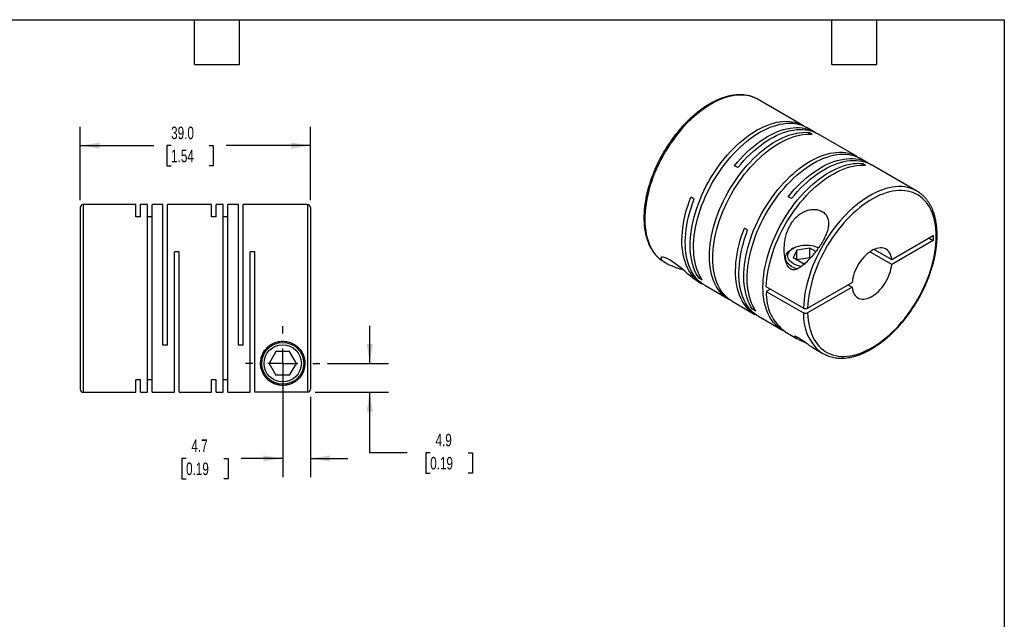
# Model space of a CAD drawing. Header units: millimetres. Extents: x 6 to 273, y 6 to 210.
# Tile 3 of 3: x 106 to 273, y 108 to 210. Entities that reach past the tile are written whole.
import ezdxf

# ---------------------------------------------------------------- set-up
doc = ezdxf.new("R2010")
doc.units = ezdxf.units.MM
doc.linetypes.add('SLD-Center', pattern=[19.05, 15.24, -1.27, 1.27, -1.27])
doc.linetypes.add('SLD-Solid', pattern=[0])
doc.layers.add('CENTER', color=40, linetype='SLD-Center')
doc.layers.add('DIMENSIONS', color=140, linetype='SLD-Solid', lineweight=25)
doc.layers.add('TEXT', color=140, linetype='SLD-Solid', lineweight=25)
doc.styles.add('SLDTEXTSTYLE0', font='TXT', dxfattribs={"width": 0.7})
doc.dimstyles.new('SLDDIMSTYLE0', dxfattribs={"dimtxt": 2.158008, "dimasz": 3.302, "dimexe": 0, "dimexo": 0.0625, "dimgap": 0.539502, "dimtad": 0, "dimtih": 1, "dimtoh": 1, "dimdec": 1, "dimrnd": 1e-09, "dimzin": 12, "dimdsep": 46, "dimtxsty": 'SLDTEXTSTYLE0', "dimsah": 1, "dimcen": 0.09, "dimadec": 0, "dimazin": 3, "dimtfac": 1, "dimtdec": 1, "dimtmove": 0, "dimatfit": 0, "dimfxl": 0, "dimfrac": 2, "dimtolj": 1, "dimtzin": 12, "dimarcsym": 0})
doc.dimstyles.new('SLDDIMSTYLE4', dxfattribs={"dimtxt": 2.158008, "dimasz": 3.302, "dimexe": 0, "dimexo": 0.0625, "dimgap": 0.539502, "dimtad": 0, "dimtih": 1, "dimtoh": 1, "dimdec": 1, "dimrnd": 1e-09, "dimzin": 4, "dimdsep": 46, "dimtxsty": 'SLDTEXTSTYLE0', "dimsah": 1, "dimcen": 0.09, "dimadec": 0, "dimazin": 1, "dimtfac": 1, "dimtdec": 1, "dimtofl": 0, "dimtmove": 0, "dimatfit": 3, "dimfxl": 0, "dimfrac": 2, "dimtolj": 1, "dimtzin": 12, "dimarcsym": 0})

# ---------------------------------------------------------------- blocks, each defined once
blk = doc.blocks.new('_D_5')
at = {"layer": 'DIMENSIONS'}
for p, q in [((150.86, 150.05), (150.86, 132.04)), ((155.56, 145.66), (155.56, 132.04)), ((134.49, 135.21), (133.77, 135.21)), ((133.77, 135.21), (133.77, 131.78)), ((140.91, 135.21), (141.63, 135.21)), ((141.63, 135.21), (141.63, 131.78)), ((150.86, 135.21), (143.83, 135.21)), ((155.56, 135.21), (161.91, 135.21)), ((133.77, 131.78), (134.49, 131.78)), ((141.63, 131.78), (140.91, 131.78))]:
    blk.add_line(p, q, dxfattribs=at)
for points in [[(150.86, 135.21), (147.56, 135.72), (147.56, 134.7)], [(155.56, 135.21), (158.86, 134.7), (158.86, 135.72)]]:
    blk.add_solid(points, dxfattribs=at)
at = {"layer": 'DIMENSIONS', "char_height": 2.117, "attachment_point": 1, "style": 'SLDTEXTSTYLE0'}
for s, insert in [('4.7', (135.39, 138.42)), ('0.19', (134.49, 134.51))]:
    blk.add_mtext(s, dxfattribs=dict(at, insert=insert))
blk = doc.blocks.new('_D_6')
at = {"layer": 'DIMENSIONS'}
for p, q in [((165.59, 151.32), (165.59, 157.67)), ((158.42, 151.32), (168.76, 151.32)), ((156.33, 146.43), (168.76, 146.43)), ((165.59, 136.16), (165.59, 146.43)), ((171.94, 136.16), (165.59, 136.16)), ((175.83, 136.16), (175.11, 136.16)), ((175.11, 136.16), (175.11, 132.74)), ((182.24, 136.16), (182.97, 136.16)), ((182.97, 136.16), (182.97, 132.74)), ((175.11, 132.74), (175.83, 132.74)), ((182.97, 132.74), (182.24, 132.74))]:
    blk.add_line(p, q, dxfattribs=at)
for points in [[(165.59, 151.32), (166.1, 154.62), (165.08, 154.62)], [(165.59, 146.43), (165.08, 143.13), (166.1, 143.13)]]:
    blk.add_solid(points, dxfattribs=at)
at = {"layer": 'DIMENSIONS', "char_height": 2.117, "attachment_point": 1, "style": 'SLDTEXTSTYLE0'}
for s, insert in [('4.9', (176.73, 139.38)), ('0.19', (175.83, 135.46))]:
    blk.add_mtext(s, dxfattribs=dict(at, insert=insert))
blk = doc.blocks.new('_D_7')
at = {"layer": 'DIMENSIONS'}
for p, q in [((116.56, 178.99), (116.56, 191.39)), ((155.56, 178.99), (155.56, 191.39)), ((116.56, 188.22), (129.04, 188.22)), ((131.96, 188.22), (131.24, 188.22)), ((131.24, 188.22), (131.24, 184.79)), ((138.38, 188.22), (139.1, 188.22)), ((139.1, 188.22), (139.1, 184.79)), ((155.56, 188.22), (141.3, 188.22)), ((131.24, 184.79), (131.96, 184.79)), ((139.1, 184.79), (138.38, 184.79))]:
    blk.add_line(p, q, dxfattribs=at)
for points in [[(116.56, 188.22), (119.86, 187.71), (119.86, 188.73)], [(155.56, 188.22), (152.26, 188.73), (152.26, 187.71)]]:
    blk.add_solid(points, dxfattribs=at)
at = {"layer": 'DIMENSIONS', "char_height": 2.117, "attachment_point": 1, "style": 'SLDTEXTSTYLE0'}
for s, insert in [('39.0', (131.96, 191.43)), ('1.54', (131.96, 187.52))]:
    blk.add_mtext(s, dxfattribs=dict(at, insert=insert))
blk = doc.blocks.new('SW_CENTERMARKSYMBOL_2')
at = {"layer": 'CENTER', "color": 0}
for p, q in [((0, 5.08), (0, 6.29)), ((0, 0), (0, 2.54)), ((-5.08, 0), (-6.29, 0)), ((0, 0), (-2.54, 0)), ((0, 0), (0, -2.54)), ((0, 0), (2.54, 0)), ((5.08, 0), (6.29, 0)), ((0, -5.08), (0, -6.29))]:
    blk.add_line(p, q, dxfattribs=at)

msp = doc.modelspace()

# ---------------------------------------------------------------- linework, layer by layer
for p, q in [((239.05, 191.59), (231.36, 196.03)), ((240.89, 190.53), (239.62, 191.27)), ((240.5, 190.12), (239.93, 190.45)), ((239.93, 190.14), (239.93, 190.45)), ((248.13, 186.35), (241.46, 190.21)), ((249.97, 185.29), (248.7, 186.03)), ((249.57, 184.88), (249.01, 185.2)), ((249.01, 184.9), (249.01, 185.2)), ((227.92, 184.48), (227.36, 184.8)), ((258.23, 180.52), (250.54, 184.96)), ((220.51, 179.12), (219.95, 179.45)), ((237, 179.24), (236.44, 179.56)), ((116.56, 177.72), (116.56, 146.92)), ((125.96, 178.22), (117.06, 178.22)), ((117.06, 178.22), (117.06, 146.42)), ((125.96, 176.12), (125.96, 178.22)), ((127.94, 178.22), (126.76, 178.22)), ((126.76, 176.12), (126.76, 178.22)), ((127.94, 146.42), (127.94, 178.22)), ((130.54, 178.22), (128.74, 178.22)), ((128.74, 146.42), (128.74, 178.22)), ((130.54, 154.42), (130.54, 178.22)), ((138.8, 178.22), (131.34, 178.22)), ((131.34, 154.42), (131.34, 178.22)), ((138.8, 176.12), (138.8, 178.22)), ((140.78, 178.22), (139.6, 178.22)), ((139.6, 176.12), (139.6, 178.22)), ((140.78, 146.42), (140.78, 178.22)), ((143.38, 178.22), (141.58, 178.22)), ((141.58, 146.42), (141.58, 178.22)), ((143.38, 154.42), (143.38, 178.22)), ((155.06, 178.22), (144.18, 178.22)), ((144.18, 154.42), (144.18, 178.22)), ((155.06, 178.22), (155.06, 146.43)), ((155.56, 177.72), (155.56, 146.93)), ((126.76, 176.12), (125.96, 176.12)), ((128.74, 176.12), (127.94, 176.12)), ((139.6, 176.12), (138.8, 176.12)), ((141.58, 176.12), (140.78, 176.12)), ((229.59, 173.88), (229.03, 174.21)), ((253.98, 168.89), (261.03, 172.96)), ((261.03, 172.14), (253.98, 168.07)), ((260.32, 172.55), (261.03, 172.14)), ((261.03, 172.96), (261.03, 172.14)), ((133.32, 170.22), (132.52, 170.22)), ((132.52, 146.42), (132.52, 170.22)), ((133.32, 146.42), (133.32, 170.22)), ((146.16, 170.22), (145.36, 170.22)), ((145.36, 146.42), (145.36, 170.22)), ((146.16, 146.43), (146.16, 170.22)), ((237.31, 170.82), (237.02, 170.65)), ((237.9, 170.47), (237.3, 169.18)), ((240.13, 170.82), (237.9, 170.47)), ((237.9, 168.84), (237.9, 170.47)), ((241.11, 170.25), (240.13, 170.82)), ((240.13, 169.18), (240.13, 170.82)), ((253.98, 168.07), (250.28, 170.21)), ((250.99, 170.62), (253.98, 168.89)), ((215.46, 168.49), (215.8, 168.3)), ((235.98, 169.2), (235.98, 168.85)), ((238.94, 168.24), (237.3, 169.18)), ((240.13, 169.18), (237.9, 168.84)), ((240.19, 169.15), (240.13, 169.18)), ((238.94, 168.24), (239.36, 168.31)), ((221.08, 165.25), (221.76, 164.86)), ((221.35, 165.74), (221.61, 165.89)), ((221.91, 165.41), (221.35, 165.74)), ((222.32, 164.54), (226.39, 162.18)), ((239.04, 160.67), (232.75, 164.31)), ((233.46, 163.9), (232.75, 163.49)), ((232.75, 163.49), (239.04, 159.86)), ((239.75, 160.67), (247.29, 165.02)), ((247.29, 164.21), (239.75, 159.86)), ((246.58, 164.62), (247.29, 164.21)), ((226.96, 161.86), (230.83, 159.62)), ((230.43, 160.5), (230.69, 160.65)), ((230.99, 160.17), (230.43, 160.5)), ((231.4, 159.29), (235.47, 156.94)), ((236.04, 156.62), (237.97, 155.5)), ((131.34, 154.42), (130.54, 154.42)), ((144.18, 154.42), (143.38, 154.42)), ((240.77, 153.89), (242.33, 152.98)), ((149.71, 153.32), (148.55, 151.32)), ((152.02, 153.32), (149.71, 153.32)), ((153.17, 151.32), (152.02, 153.32)), ((148.55, 151.32), (149.71, 149.32)), ((152.02, 149.32), (153.17, 151.32)), ((126.76, 148.52), (125.96, 148.52)), ((125.96, 146.42), (125.96, 148.52)), ((126.76, 146.42), (126.76, 148.52)), ((128.74, 148.52), (127.94, 148.52)), ((139.6, 148.52), (138.8, 148.52)), ((138.8, 146.42), (138.8, 148.52)), ((139.6, 146.42), (139.6, 148.52)), ((141.58, 148.52), (140.78, 148.52)), ((152.02, 149.32), (149.71, 149.32)), ((117.06, 146.42), (125.96, 146.42)), ((126.76, 146.42), (127.94, 146.42)), ((128.74, 146.42), (132.52, 146.42)), ((133.32, 146.42), (138.8, 146.42)), ((139.6, 146.42), (140.78, 146.42)), ((141.58, 146.42), (145.36, 146.42)), ((155.06, 146.43), (146.16, 146.43))]:
    msp.add_line(p, q)
at = {"flags": 128}
for points in [[(230.92, 196.26), (230.77, 196.33), (230.33, 196.49), (229.87, 196.62), (229.39, 196.71), (228.9, 196.76), (228.39, 196.78), (227.87, 196.76), (227.34, 196.7), (226.8, 196.6), (226.25, 196.46), (225.69, 196.29), (225.12, 196.09), (224.56, 195.84), (223.98, 195.56), (223.41, 195.25), (222.84, 194.9), (222.27, 194.52), (221.7, 194.11), (221.13, 193.66), (220.58, 193.19), (220.03, 192.69), (219.48, 192.16), (218.95, 191.61), (218.43, 191.03), (217.92, 190.43), (217.43, 189.81), (216.95, 189.16), (216.49, 188.5), (216.05, 187.83), (215.63, 187.14), (215.22, 186.44), (214.84, 185.72), (214.48, 185), (214.15, 184.27), (213.83, 183.53), (213.55, 182.79), (213.28, 182.05), (213.05, 181.32), (212.84, 180.58), (212.66, 179.85), (212.5, 179.12), (212.38, 178.4), (212.28, 177.69), (212.22, 177), (212.18, 176.31), (212.17, 175.65), (212.19, 175), (212.24, 174.37), (212.32, 173.76), (212.42, 173.17), (212.56, 172.6), (212.72, 172.06), (212.92, 171.55), (213.13, 171.07), (213.38, 170.61), (213.65, 170.18), (213.95, 169.79), (214.27, 169.43), (214.62, 169.1), (214.99, 168.8), (215.04, 168.76)], [(231.36, 196.03), (231.2, 196.13), (230.92, 196.26)], [(221.35, 165.74), (221.08, 166.17), (220.83, 166.62), (220.61, 167.11), (220.42, 167.62), (220.25, 168.16), (220.12, 168.72), (220.01, 169.31), (219.93, 169.92), (219.88, 170.55), (219.86, 171.2), (219.87, 171.87), (219.91, 172.55), (219.98, 173.25), (220.07, 173.96), (220.2, 174.68), (220.35, 175.4), (220.53, 176.13), (220.74, 176.87), (220.98, 177.61), (221.24, 178.35), (221.53, 179.09), (221.84, 179.82), (222.17, 180.56), (222.53, 181.28), (222.92, 181.99), (223.32, 182.7), (223.74, 183.39), (224.19, 184.06), (224.65, 184.72), (225.12, 185.36), (225.62, 185.99), (226.12, 186.59), (226.64, 187.17), (227.18, 187.72), (227.72, 188.25), (228.27, 188.75), (228.83, 189.22), (229.39, 189.67), (229.96, 190.08), (230.53, 190.46), (231.1, 190.81), (231.68, 191.12), (232.25, 191.4), (232.82, 191.64), (233.38, 191.85), (233.94, 192.02), (234.49, 192.16), (235.03, 192.26), (235.57, 192.32), (236.09, 192.34), (236.59, 192.32), (237.09, 192.27), (237.56, 192.18), (238.02, 192.05), (238.47, 191.89), (238.89, 191.68), (239.29, 191.45), (239.33, 191.42)], [(221.91, 165.41), (221.64, 165.84), (221.4, 166.3), (221.18, 166.78), (220.98, 167.29), (220.82, 167.83), (220.68, 168.4), (220.58, 168.99), (220.5, 169.6), (220.45, 170.23), (220.43, 170.88), (220.44, 171.54), (220.48, 172.23), (220.54, 172.92), (220.64, 173.63), (220.76, 174.35), (220.92, 175.07), (221.1, 175.81), (221.31, 176.54), (221.54, 177.28), (221.8, 178.02), (222.09, 178.76), (222.4, 179.5), (222.74, 180.23), (223.1, 180.95), (223.48, 181.67), (223.88, 182.37), (224.31, 183.06), (224.75, 183.74), (225.21, 184.4), (225.69, 185.04), (226.18, 185.66), (226.69, 186.26), (227.21, 186.84), (227.74, 187.39), (228.28, 187.92), (228.83, 188.42), (229.39, 188.9), (229.96, 189.34), (230.53, 189.75), (231.1, 190.13), (231.67, 190.48), (232.24, 190.79), (232.82, 191.07), (233.38, 191.32), (233.95, 191.53), (234.51, 191.7), (235.06, 191.83), (235.6, 191.93), (236.13, 191.99), (236.65, 192.01), (237.16, 192), (237.65, 191.94), (238.13, 191.85), (238.59, 191.72), (239.03, 191.56), (239.46, 191.36), (239.62, 191.27)], [(226.68, 162.03), (226.64, 162.05), (226.23, 162.28), (225.85, 162.55), (225.48, 162.85), (225.14, 163.18), (224.82, 163.55), (224.53, 163.95), (224.26, 164.38), (224.02, 164.85), (223.81, 165.34), (223.62, 165.85), (223.46, 166.4), (223.33, 166.97), (223.23, 167.56), (223.16, 168.18), (223.11, 168.81), (223.1, 169.46), (223.11, 170.13), (223.16, 170.82), (223.23, 171.52), (223.33, 172.23), (223.46, 172.95), (223.62, 173.68), (223.81, 174.41), (224.02, 175.15), (224.26, 175.89), (224.53, 176.63), (224.82, 177.36), (225.14, 178.1), (225.48, 178.83), (225.85, 179.55), (226.23, 180.26), (226.64, 180.96), (227.07, 181.65), (227.51, 182.32), (227.98, 182.98), (228.46, 183.62), (228.95, 184.24), (229.46, 184.83), (229.99, 185.41), (230.52, 185.96), (231.06, 186.48), (231.62, 186.98), (232.18, 187.44), (232.74, 187.88), (233.31, 188.29), (233.88, 188.66), (234.46, 189), (235.03, 189.31), (235.6, 189.58), (236.17, 189.82), (236.73, 190.02), (237.29, 190.18), (237.84, 190.31), (238.38, 190.4), (238.91, 190.45), (239.42, 190.47), (239.93, 190.45)], [(226.96, 161.86), (226.8, 161.95), (226.41, 162.22), (226.05, 162.52), (225.71, 162.86), (225.39, 163.22), (225.1, 163.63), (224.83, 164.06), (224.59, 164.52), (224.37, 165.01), (224.19, 165.53), (224.03, 166.07), (223.9, 166.64), (223.8, 167.23), (223.72, 167.85), (223.68, 168.48), (223.67, 169.14), (223.68, 169.81), (223.72, 170.49), (223.8, 171.19), (223.9, 171.9), (224.03, 172.62), (224.19, 173.35), (224.37, 174.08), (224.59, 174.82), (224.83, 175.56), (225.1, 176.3), (225.39, 177.04), (225.71, 177.77), (226.05, 178.5), (226.41, 179.22), (226.8, 179.94), (227.21, 180.64), (227.63, 181.32), (228.08, 182), (228.54, 182.65), (229.02, 183.29), (229.52, 183.91), (230.03, 184.51), (230.55, 185.08), (231.09, 185.63), (231.63, 186.15), (232.18, 186.65), (232.74, 187.12), (233.31, 187.55), (233.88, 187.96), (234.45, 188.33), (235.02, 188.67), (235.59, 188.98), (236.17, 189.25), (236.73, 189.49), (237.3, 189.69), (237.85, 189.86), (238.4, 189.98), (238.94, 190.07), (239.47, 190.13), (239.99, 190.14), (240.5, 190.12)], [(227.36, 184.8), (227.86, 185.41), (228.38, 185.99), (228.91, 186.55), (229.45, 187.09), (230, 187.59), (230.56, 188.07), (231.12, 188.52), (231.69, 188.94), (232.26, 189.33), (232.83, 189.68), (233.4, 190), (233.98, 190.29), (234.55, 190.54), (235.11, 190.75), (235.67, 190.93), (236.22, 191.07), (236.77, 191.18), (237.3, 191.25), (237.82, 191.28), (238.33, 191.27), (238.83, 191.22), (239.31, 191.14), (239.77, 191.02), (240.22, 190.86), (240.65, 190.67), (241.05, 190.44), (241.17, 190.36)], [(227.92, 184.48), (228.43, 185.08), (228.95, 185.67), (229.47, 186.23), (230.02, 186.76), (230.56, 187.27), (231.12, 187.74), (231.68, 188.19), (232.25, 188.61), (232.82, 189), (233.4, 189.35), (233.97, 189.67), (234.54, 189.96), (235.11, 190.21), (235.68, 190.43), (236.24, 190.61), (236.79, 190.75), (237.33, 190.85), (237.87, 190.92), (238.39, 190.95), (238.9, 190.94), (239.39, 190.9), (239.87, 190.81), (240.34, 190.69), (240.79, 190.53), (241.21, 190.34), (241.46, 190.21)], [(230.43, 160.5), (230.15, 160.92), (229.91, 161.38), (229.69, 161.87), (229.5, 162.38), (229.33, 162.92), (229.2, 163.48), (229.09, 164.07), (229.01, 164.68), (228.96, 165.31), (228.94, 165.96), (228.95, 166.63), (228.99, 167.31), (229.06, 168.01), (229.15, 168.72), (229.28, 169.43), (229.43, 170.16), (229.61, 170.89), (229.82, 171.63), (230.06, 172.37), (230.32, 173.11), (230.6, 173.85), (230.92, 174.58), (231.25, 175.31), (231.61, 176.04), (232, 176.75), (232.4, 177.45), (232.82, 178.14), (233.26, 178.82), (233.73, 179.48), (234.2, 180.12), (234.7, 180.75), (235.2, 181.35), (235.72, 181.92), (236.26, 182.48), (236.8, 183.01), (237.35, 183.51), (237.91, 183.98), (238.47, 184.42), (239.04, 184.84), (239.61, 185.22), (240.18, 185.57), (240.76, 185.88), (241.33, 186.16), (241.9, 186.4), (242.46, 186.61), (243.02, 186.78), (243.57, 186.92), (244.11, 187.01), (244.64, 187.07), (245.16, 187.1), (245.67, 187.08), (246.17, 187.03), (246.64, 186.94), (247.1, 186.81), (247.55, 186.64), (247.97, 186.44), (248.37, 186.21), (248.41, 186.18)], [(230.99, 160.17), (230.72, 160.6), (230.47, 161.05), (230.26, 161.54), (230.06, 162.05), (229.9, 162.59), (229.76, 163.16), (229.66, 163.74), (229.58, 164.35), (229.53, 164.99), (229.51, 165.64), (229.52, 166.3), (229.55, 166.98), (229.62, 167.68), (229.72, 168.39), (229.84, 169.11), (230, 169.83), (230.18, 170.57), (230.39, 171.3), (230.62, 172.04), (230.88, 172.78), (231.17, 173.52), (231.48, 174.26), (231.82, 174.99), (232.18, 175.71), (232.56, 176.42), (232.96, 177.13), (233.39, 177.82), (233.83, 178.49), (234.29, 179.15), (234.77, 179.8), (235.26, 180.42), (235.77, 181.02), (236.29, 181.6), (236.82, 182.15), (237.36, 182.68), (237.91, 183.18), (238.47, 183.65), (239.04, 184.1), (239.61, 184.51), (240.18, 184.89), (240.75, 185.24), (241.32, 185.55), (241.89, 185.83), (242.46, 186.08), (243.03, 186.28), (243.59, 186.46), (244.14, 186.59), (244.68, 186.69), (245.21, 186.75), (245.73, 186.77), (246.24, 186.75), (246.73, 186.7), (247.21, 186.61), (247.67, 186.48), (248.11, 186.32), (248.54, 186.12), (248.7, 186.03)], [(235.76, 156.79), (235.72, 156.81), (235.31, 157.04), (234.93, 157.31), (234.56, 157.61), (234.22, 157.94), (233.9, 158.31), (233.61, 158.71), (233.34, 159.14), (233.1, 159.6), (232.89, 160.09), (232.7, 160.61), (232.54, 161.16), (232.41, 161.73), (232.31, 162.32), (232.24, 162.93), (232.19, 163.57), (232.18, 164.22), (232.19, 164.89), (232.24, 165.58), (232.31, 166.28), (232.41, 166.99), (232.54, 167.71), (232.7, 168.43), (232.89, 169.17), (233.1, 169.91), (233.34, 170.65), (233.61, 171.39), (233.9, 172.12), (234.22, 172.86), (234.56, 173.59), (234.93, 174.31), (235.31, 175.02), (235.72, 175.72), (236.15, 176.41), (236.59, 177.08), (237.06, 177.74), (237.54, 178.38), (238.03, 179), (238.54, 179.59), (239.07, 180.17), (239.6, 180.72), (240.14, 181.24), (240.7, 181.73), (241.26, 182.2), (241.82, 182.64), (242.39, 183.04), (242.96, 183.42), (243.54, 183.76), (244.11, 184.07), (244.68, 184.34), (245.25, 184.58), (245.81, 184.78), (246.37, 184.94), (246.92, 185.07), (247.46, 185.16), (247.99, 185.21), (248.5, 185.23), (249.01, 185.2)], [(236.44, 179.56), (236.94, 180.17), (237.46, 180.75), (237.99, 181.31), (238.53, 181.84), (239.08, 182.35), (239.63, 182.83), (240.2, 183.28), (240.77, 183.7), (241.34, 184.08), (241.91, 184.44), (242.48, 184.76), (243.05, 185.05), (243.62, 185.3), (244.19, 185.51), (244.75, 185.69), (245.3, 185.83), (245.85, 185.94), (246.38, 186), (246.9, 186.03), (247.41, 186.03), (247.91, 185.98), (248.39, 185.9), (248.85, 185.78), (249.3, 185.62), (249.73, 185.42), (250.13, 185.19), (250.25, 185.12)], [(237, 179.24), (237.51, 179.84), (238.02, 180.43), (238.55, 180.98), (239.09, 181.52), (239.64, 182.02), (240.2, 182.5), (240.76, 182.95), (241.33, 183.37), (241.9, 183.76), (242.48, 184.11), (243.05, 184.43), (243.62, 184.72), (244.19, 184.97), (244.76, 185.18), (245.31, 185.36), (245.87, 185.51), (246.41, 185.61), (246.94, 185.68), (247.47, 185.71), (247.98, 185.7), (248.47, 185.65), (248.95, 185.57), (249.42, 185.45), (249.86, 185.29), (250.29, 185.1), (250.54, 184.96)], [(232.75, 164.31), (232.78, 164.99), (232.85, 165.69), (232.94, 166.41), (233.06, 167.13), (233.21, 167.86), (233.39, 168.6), (233.6, 169.35), (233.83, 170.09), (234.09, 170.84), (234.38, 171.59), (234.69, 172.33), (235.03, 173.07), (235.39, 173.8), (235.78, 174.52), (236.19, 175.23), (236.61, 175.93), (237.06, 176.61), (237.52, 177.28), (238.01, 177.92), (238.5, 178.55), (239.02, 179.16), (239.54, 179.74), (240.08, 180.3), (240.63, 180.83), (241.18, 181.34), (241.75, 181.81), (242.32, 182.26), (242.89, 182.67), (243.47, 183.05), (244.05, 183.4), (244.62, 183.72), (245.2, 183.99), (245.77, 184.24), (246.34, 184.44), (246.91, 184.61), (247.46, 184.74), (248.01, 184.83), (248.54, 184.89), (249.06, 184.9), (249.57, 184.88)], [(257.76, 180.77), (257.56, 180.85), (257.11, 181.01), (256.65, 181.13), (256.17, 181.21), (255.67, 181.26), (255.16, 181.27), (254.64, 181.24), (254.11, 181.17), (253.56, 181.07), (253.01, 180.92), (252.45, 180.74), (251.89, 180.53), (251.32, 180.28), (250.74, 179.99), (250.17, 179.67), (249.6, 179.32), (249.03, 178.93), (248.46, 178.51), (247.9, 178.06), (247.34, 177.59), (246.79, 177.08), (246.25, 176.55), (245.72, 175.99), (245.2, 175.4), (244.7, 174.8), (244.21, 174.17), (243.73, 173.53), (243.28, 172.86), (242.84, 172.19), (242.42, 171.49), (242.02, 170.79), (241.64, 170.07), (241.29, 169.35), (240.95, 168.62), (240.65, 167.88), (240.36, 167.14), (240.11, 166.4), (239.88, 165.66), (239.67, 164.93), (239.5, 164.19), (239.35, 163.47), (239.23, 162.75), (239.14, 162.05), (239.08, 161.35), (239.04, 160.67)], [(239.75, 159.86), (239.78, 159.23), (239.85, 158.61), (239.94, 158.02), (240.06, 157.46), (240.21, 156.91), (240.38, 156.4), (240.59, 155.91), (240.82, 155.44), (241.07, 155.01), (241.36, 154.61), (241.66, 154.24), (241.99, 153.91), (242.35, 153.61), (242.73, 153.34), (243.12, 153.11), (243.54, 152.91), (243.98, 152.75), (244.44, 152.63), (244.91, 152.55), (245.4, 152.5), (245.9, 152.49), (246.41, 152.52), (246.94, 152.59), (247.47, 152.69), (248.02, 152.83), (248.57, 153.01), (249.12, 153.22), (249.68, 153.47), (250.25, 153.76), (250.81, 154.08), (251.38, 154.43), (251.94, 154.82), (252.5, 155.23), (253.05, 155.68), (253.6, 156.16), (254.13, 156.66), (254.66, 157.19), (255.18, 157.75), (255.69, 158.33), (256.18, 158.93), (256.66, 159.55), (257.12, 160.19), (257.57, 160.85), (257.99, 161.52), (258.4, 162.21), (258.78, 162.91), (259.15, 163.62), (259.49, 164.33), (259.8, 165.06), (260.09, 165.78), (260.36, 166.51), (260.6, 167.24), (260.82, 167.96), (261, 168.69), (261.16, 169.4), (261.29, 170.11), (261.39, 170.81), (261.47, 171.5), (261.51, 172.18), (261.52, 172.84), (261.51, 173.48), (261.47, 174.1), (261.39, 174.71), (261.29, 175.29), (261.16, 175.85), (261, 176.38), (260.82, 176.89), (260.6, 177.37), (260.36, 177.82), (260.09, 178.24), (259.8, 178.63), (259.49, 178.98), (259.15, 179.31), (258.78, 179.6), (258.4, 179.85), (257.99, 180.07), (257.57, 180.25), (257.12, 180.39), (256.66, 180.5), (256.18, 180.57), (255.69, 180.6), (255.18, 180.6), (254.66, 180.56), (254.13, 180.48), (253.6, 180.36), (253.05, 180.2), (252.5, 180.01), (251.94, 179.79), (251.38, 179.52), (250.81, 179.22), (250.25, 178.89), (249.68, 178.53), (249.12, 178.13), (248.57, 177.7), (248.02, 177.24), (247.47, 176.76), (246.94, 176.24), (246.41, 175.7), (245.9, 175.14), (245.4, 174.55), (244.91, 173.94), (244.44, 173.31), (243.98, 172.66), (243.54, 172), (243.12, 171.32), (242.73, 170.63), (242.35, 169.93), (241.99, 169.21), (241.66, 168.5), (241.36, 167.77), (241.07, 167.04), (240.82, 166.32), (240.59, 165.59), (240.38, 164.86), (240.21, 164.14), (240.06, 163.43), (239.94, 162.72), (239.85, 162.03), (239.78, 161.34), (239.75, 160.67)], [(222.04, 164.71), (222.02, 164.72), (221.61, 164.95), (221.22, 165.22), (220.85, 165.52), (220.51, 165.86), (220.19, 166.23), (219.89, 166.63), (219.62, 167.07), (219.38, 167.53), (219.16, 168.03), (218.98, 168.56), (218.82, 169.11), (218.69, 169.68), (218.59, 170.28), (218.52, 170.9), (218.47, 171.55), (218.46, 172.21), (218.48, 172.89), (218.53, 173.58), (218.6, 174.29), (218.71, 175.01), (218.85, 175.73), (219.01, 176.47), (219.2, 177.21), (219.43, 177.96), (219.67, 178.7), (219.95, 179.45)], [(222.32, 164.54), (222.08, 164.68), (221.7, 164.95), (221.34, 165.26), (221, 165.6), (220.69, 165.98), (220.4, 166.39), (220.14, 166.82), (219.91, 167.29), (219.7, 167.79), (219.52, 168.31), (219.36, 168.86), (219.24, 169.43), (219.14, 170.03), (219.07, 170.65), (219.04, 171.29), (219.03, 171.95), (219.05, 172.62), (219.1, 173.31), (219.18, 174.01), (219.28, 174.72), (219.42, 175.44), (219.58, 176.17), (219.78, 176.91), (220, 177.64), (220.24, 178.38), (220.51, 179.12)], [(231.12, 159.47), (231, 159.53), (230.6, 159.77), (230.21, 160.04), (229.85, 160.35), (229.52, 160.69), (229.2, 161.06), (228.92, 161.47), (228.65, 161.91), (228.42, 162.38), (228.21, 162.87), (228.03, 163.4), (227.88, 163.95), (227.75, 164.52), (227.66, 165.12), (227.59, 165.74), (227.55, 166.37), (227.54, 167.03), (227.56, 167.7), (227.61, 168.39), (227.69, 169.09), (227.8, 169.81), (227.93, 170.53), (228.1, 171.26), (228.29, 171.99), (228.51, 172.73), (228.75, 173.47), (229.03, 174.21)], [(231.4, 159.29), (231.16, 159.44), (230.78, 159.71), (230.42, 160.02), (230.08, 160.36), (229.77, 160.74), (229.48, 161.14), (229.22, 161.58), (228.99, 162.05), (228.78, 162.55), (228.6, 163.07), (228.44, 163.62), (228.32, 164.19), (228.22, 164.79), (228.15, 165.41), (228.12, 166.05), (228.11, 166.7), (228.13, 167.38), (228.18, 168.07), (228.26, 168.77), (228.36, 169.48), (228.5, 170.2), (228.66, 170.93), (228.86, 171.66), (229.07, 172.4), (229.32, 173.14), (229.59, 173.88)], [(237.02, 167.75), (236.77, 167.92), (236.54, 168.1), (236.35, 168.29), (236.2, 168.5), (236.09, 168.71), (236.02, 168.93), (235.98, 169.15), (236, 169.37), (236.05, 169.59), (236.14, 169.8), (236.27, 170.01), (236.44, 170.21), (236.65, 170.4), (236.89, 170.57), (237.02, 170.65)], [(237.31, 168.24), (237.07, 168.4), (236.86, 168.57), (236.69, 168.75), (236.55, 168.94), (236.46, 169.14), (236.4, 169.35), (236.38, 169.56), (236.41, 169.76), (236.48, 169.97), (236.58, 170.17), (236.73, 170.36), (236.91, 170.53), (237.12, 170.7), (237.37, 170.85), (237.65, 170.99), (237.95, 171.1), (238.27, 171.19), (238.6, 171.27), (238.95, 171.32), (239.31, 171.34), (239.67, 171.35), (240.03, 171.33), (240.38, 171.28), (240.72, 171.21), (241.04, 171.13), (241.35, 171.02), (241.59, 170.91)], [(253.98, 168.89), (253.94, 169.23), (253.86, 169.54), (253.75, 169.82), (253.62, 170.08), (253.46, 170.3), (253.27, 170.49), (253.06, 170.65), (252.83, 170.77), (252.58, 170.85), (252.31, 170.89), (252.03, 170.89), (251.73, 170.86), (251.42, 170.78), (251.11, 170.67), (250.79, 170.53), (250.48, 170.34), (250.16, 170.12), (249.85, 169.87), (249.54, 169.59), (249.25, 169.29), (248.96, 168.96), (248.69, 168.61), (248.44, 168.23), (248.21, 167.85), (248, 167.45), (247.81, 167.05), (247.65, 166.64), (247.52, 166.22), (247.41, 165.82), (247.33, 165.42), (247.29, 165.02)], [(221.08, 165.25), (221.07, 165.26), (220.82, 165.41), (220.55, 165.6), (220.26, 165.82), (219.85, 166.14), (219.41, 166.51), (218.99, 166.87), (218.54, 167.26), (218.1, 167.62), (217.65, 167.98), (217.22, 168.3), (216.78, 168.6), (216.37, 168.86), (215.97, 169.07), (215.6, 169.22), (215.29, 169.31), (215.04, 169.32), (214.9, 169.26), (214.87, 169.14), (214.95, 168.97), (215.06, 168.84), (215.2, 168.71), (215.39, 168.56), (215.61, 168.41), (215.61, 168.41)], [(215.04, 168.76), (215.38, 168.55), (215.46, 168.49)], [(247.29, 164.21), (247.33, 163.87), (247.41, 163.56), (247.52, 163.28), (247.65, 163.02), (247.81, 162.8), (248, 162.61), (248.21, 162.45), (248.44, 162.33), (248.69, 162.25), (248.96, 162.21), (249.25, 162.2), (249.54, 162.24), (249.85, 162.31), (250.16, 162.42), (250.48, 162.57), (250.79, 162.76), (251.11, 162.97), (251.42, 163.22), (251.73, 163.5), (252.03, 163.81), (252.31, 164.14), (252.58, 164.49), (252.83, 164.86), (253.06, 165.25), (253.27, 165.65), (253.46, 166.05), (253.62, 166.46), (253.75, 166.87), (253.86, 167.28), (253.94, 167.68), (253.98, 168.07)]]:
    msp.add_lwpolyline(points, dxfattribs=at)
for radius in [3.55, 3.15]:
    msp.add_circle((150.86, 151.32), radius)
for centre, radius, start, end in [((255.58, 175.92), 5.31, 54.2729, 65.7393), ((117.06, 177.72), 0.5, 90, 180), ((155.06, 177.72), 0.5, 0, 90), ((239.13, 171.5), 4.3, 240.7031, 255.4706), ((239.29, 171.84), 4.11, 241.1284, 262.2744), ((240.61, 163.02), 7.87, 176.6008, 234.5218), ((247.12, 159.44), 8.09, 177.0282, 229.7081), ((244.99, 157.58), 5.31, 234.3463, 245.707), ((117.06, 146.92), 0.5, 180, 270)]:
    msp.add_arc(centre, radius, start, end)
for points, knots in [([(230.89, 196.27), (230.84, 196.3), (230.66, 196.39), (230.32, 196.51), (229.88, 196.64), (229.42, 196.73), (228.94, 196.8), (228.46, 196.83), (227.96, 196.82), (227.45, 196.78), (226.93, 196.71), (226.41, 196.6), (225.87, 196.46), (225.33, 196.29), (224.79, 196.08), (224.24, 195.84), (223.7, 195.57), (223.15, 195.27), (222.6, 194.94), (222.05, 194.58), (221.51, 194.19), (220.98, 193.77), (220.45, 193.32), (219.92, 192.86), (219.41, 192.36), (218.9, 191.85), (218.4, 191.31), (217.92, 190.75), (217.45, 190.17), (216.99, 189.57), (216.55, 188.96), (216.12, 188.33), (215.71, 187.69), (215.32, 187.03), (214.94, 186.37), (214.59, 185.69), (214.25, 185.01), (213.94, 184.32), (213.65, 183.63), (213.38, 182.93), (213.13, 182.23), (212.9, 181.53), (212.7, 180.84), (212.53, 180.14), (212.38, 179.45), (212.26, 178.77), (212.16, 178.09), (212.08, 177.43), (212.04, 176.77), (212.02, 176.13), (212.03, 175.5), (212.06, 174.88), (212.12, 174.29), (212.21, 173.71), (212.32, 173.15), (212.46, 172.61), (212.63, 172.09), (212.82, 171.6), (213.04, 171.13), (213.28, 170.69), (213.55, 170.27), (213.84, 169.88), (214.15, 169.53), (214.48, 169.2), (214.77, 168.95), (214.96, 168.83), (215.02, 168.78)], [0, 0, 0, 0, 0.005452, 0.020959, 0.036488, 0.052055, 0.067672, 0.083346, 0.099081, 0.114875, 0.130723, 0.146619, 0.162553, 0.178518, 0.194506, 0.210509, 0.226522, 0.242539, 0.258557, 0.274573, 0.290585, 0.306592, 0.322593, 0.338588, 0.354578, 0.370562, 0.386541, 0.402516, 0.418486, 0.434452, 0.450416, 0.466378, 0.482338, 0.498297, 0.514256, 0.530216, 0.546176, 0.562138, 0.578103, 0.59407, 0.610041, 0.626017, 0.641998, 0.657984, 0.673976, 0.689976, 0.705982, 0.721995, 0.738015, 0.754042, 0.770074, 0.786111, 0.802149, 0.818184, 0.834212, 0.850227, 0.866222, 0.882189, 0.898118, 0.914001, 0.929829, 0.945597, 0.961301, 0.976944, 0.992532, 1, 1, 1, 1]), ([(242.83, 152.73), (242.91, 152.7), (243.12, 152.6), (243.49, 152.47), (243.94, 152.35), (244.4, 152.26), (244.88, 152.21), (245.37, 152.19), (245.87, 152.2), (246.38, 152.25), (246.9, 152.33), (247.43, 152.45), (247.96, 152.6), (248.5, 152.78), (249.05, 153), (249.59, 153.24), (250.14, 153.52), (250.69, 153.83), (251.24, 154.17), (251.78, 154.54), (252.32, 154.94), (252.86, 155.36), (253.39, 155.82), (253.91, 156.29), (254.42, 156.79), (254.93, 157.31), (255.42, 157.86), (255.9, 158.42), (256.37, 159), (256.82, 159.61), (257.26, 160.22), (257.68, 160.86), (258.09, 161.5), (258.48, 162.16), (258.85, 162.83), (259.2, 163.5), (259.53, 164.19), (259.84, 164.88), (260.12, 165.57), (260.39, 166.27), (260.63, 166.97), (260.84, 167.67), (261.04, 168.37), (261.21, 169.06), (261.35, 169.75), (261.47, 170.43), (261.56, 171.1), (261.62, 171.77), (261.66, 172.42), (261.68, 173.06), (261.66, 173.68), (261.62, 174.29), (261.55, 174.89), (261.46, 175.46), (261.34, 176.02), (261.19, 176.55), (261.02, 177.06), (260.82, 177.55), (260.59, 178.01), (260.34, 178.45), (260.07, 178.85), (259.78, 179.23), (259.46, 179.58), (259.12, 179.9), (258.86, 180.11), (258.72, 180.2), (258.7, 180.22)], [0, 0, 0, 0, 0.008385, 0.023933, 0.039508, 0.055125, 0.070795, 0.086523, 0.102312, 0.118159, 0.134058, 0.150004, 0.165985, 0.181996, 0.198027, 0.214072, 0.230125, 0.246181, 0.262238, 0.278291, 0.29434, 0.310384, 0.326423, 0.342455, 0.358482, 0.374503, 0.39052, 0.406531, 0.422539, 0.438543, 0.454545, 0.470545, 0.486543, 0.502541, 0.518538, 0.534536, 0.550536, 0.566537, 0.582541, 0.598548, 0.614558, 0.630574, 0.646595, 0.662621, 0.678654, 0.694694, 0.71074, 0.726794, 0.742855, 0.758922, 0.774994, 0.79107, 0.807146, 0.823219, 0.839283, 0.855332, 0.871359, 0.887355, 0.903311, 0.919218, 0.935069, 0.950858, 0.966584, 0.982249, 0.997861, 1, 1, 1, 1]), ([(236.88, 167.29), (236.99, 167.23), (237.11, 167.19), (237.35, 167.16), (237.47, 167.16), (237.82, 167.23), (238.04, 167.33), (238.48, 167.58), (238.69, 167.73), (239.1, 168.06), (239.3, 168.24), (239.89, 168.81), (240.29, 169.24), (241.05, 170.15), (241.41, 170.63), (242.11, 171.66), (242.42, 172.19), (242.81, 173.03), (242.93, 173.31), (243.12, 173.87), (243.19, 174.15), (243.28, 174.71), (243.29, 174.98), (243.26, 175.5), (243.21, 175.75), (243.07, 176.09), (243.02, 176.21), (242.9, 176.41), (242.82, 176.51), (242.59, 176.79), (242.39, 176.95), (242.06, 177.13), (241.94, 177.19), (241.7, 177.28), (241.57, 177.32), (241.17, 177.4), (240.89, 177.43), (240.31, 177.39), (240.02, 177.34), (239.45, 177.17), (239.16, 177.05), (238.63, 176.76), (238.38, 176.58), (237.9, 176.18), (237.68, 175.96), (237.08, 175.25), (236.75, 174.71), (236.26, 173.59), (236.08, 173.01), (235.9, 172.1), (235.85, 171.79), (235.79, 171.18), (235.78, 170.87), (235.79, 170.26), (235.8, 169.95), (235.88, 169.34), (235.93, 169.04), (236.05, 168.6), (236.09, 168.45), (236.2, 168.17), (236.26, 168.03), (236.4, 167.78), (236.49, 167.65), (236.67, 167.45), (236.77, 167.36), (236.88, 167.29)], [0, 0, 0, 0, 0.015625, 0.015625, 0.03125, 0.03125, 0.0625, 0.0625, 0.09375, 0.09375, 0.125, 0.125, 0.1875, 0.1875, 0.25, 0.25, 0.3125, 0.3125, 0.34375, 0.34375, 0.375, 0.375, 0.40625, 0.40625, 0.4375, 0.4375, 0.453125, 0.453125, 0.46875, 0.46875, 0.5, 0.5, 0.515625, 0.515625, 0.53125, 0.53125, 0.5625, 0.5625, 0.59375, 0.59375, 0.625, 0.625, 0.65625, 0.65625, 0.6875, 0.6875, 0.75, 0.75, 0.8125, 0.8125, 0.84375, 0.84375, 0.875, 0.875, 0.90625, 0.90625, 0.9375, 0.9375, 0.953125, 0.953125, 0.96875, 0.96875, 0.984375, 0.984375, 1, 1, 1, 1]), ([(215.61, 168.41), (215.78, 168.31), (216.12, 168.11), (216.72, 167.84), (217.32, 167.61), (217.91, 167.41), (218.34, 167.27), (218.58, 167.21), (218.6, 167.2)], [0, 0, 0, 0, 0.226214, 0.456504, 0.63042, 0.804354, 0.983322, 1, 1, 1, 1]), ([(239.04, 160.67), (239.14, 160.62), (239.27, 160.59), (239.53, 160.59), (239.66, 160.62), (239.75, 160.67)], [0, 0, 0, 0, 0.5, 0.5, 1, 1, 1, 1]), ([(239.75, 159.86), (239.66, 159.8), (239.53, 159.77), (239.27, 159.77), (239.14, 159.8), (239.04, 159.86)], [0, 0, 0, 0, 0.5, 0.5, 1, 1, 1, 1]), ([(150.86, 147.57), (151.02, 147.57), (151.17, 147.58), (151.47, 147.62), (151.61, 147.64), (152.01, 147.74), (152.24, 147.83), (152.66, 148.02), (152.85, 148.13), (153.19, 148.37), (153.34, 148.5), (153.77, 148.92), (154.01, 149.24), (154.37, 149.95), (154.5, 150.33), (154.63, 151.18), (154.63, 151.63), (154.48, 152.34), (154.4, 152.58), (154.2, 153.05), (154.07, 153.28), (153.75, 153.73), (153.56, 153.94), (153.12, 154.32), (152.88, 154.49), (152.48, 154.7), (152.34, 154.77), (152.06, 154.88), (151.91, 154.92), (151.46, 155.03), (151.15, 155.07), (150.68, 155.07), (150.53, 155.06), (150.22, 155.02), (150.07, 154.99), (149.62, 154.87), (149.34, 154.76), (148.81, 154.47), (148.57, 154.3), (148.14, 153.92), (147.95, 153.7), (147.64, 153.26), (147.51, 153.03), (147.31, 152.56), (147.24, 152.32), (147.09, 151.62), (147.09, 151.16), (147.22, 150.32), (147.35, 149.94), (147.63, 149.41), (147.73, 149.24), (147.97, 148.92), (148.1, 148.78), (148.38, 148.5), (148.54, 148.37), (148.88, 148.13), (149.07, 148.02), (149.38, 147.87), (149.49, 147.83), (149.72, 147.74), (149.85, 147.71), (150.11, 147.64), (150.25, 147.62), (150.55, 147.58), (150.7, 147.57), (150.86, 147.57)], [0, 0, 0, 0, 0.015625, 0.015625, 0.03125, 0.03125, 0.0625, 0.0625, 0.09375, 0.09375, 0.125, 0.125, 0.1875, 0.1875, 0.25, 0.25, 0.3125, 0.3125, 0.34375, 0.34375, 0.375, 0.375, 0.40625, 0.40625, 0.4375, 0.4375, 0.453125, 0.453125, 0.46875, 0.46875, 0.5, 0.5, 0.515625, 0.515625, 0.53125, 0.53125, 0.5625, 0.5625, 0.59375, 0.59375, 0.625, 0.625, 0.65625, 0.65625, 0.6875, 0.6875, 0.75, 0.75, 0.8125, 0.8125, 0.84375, 0.84375, 0.875, 0.875, 0.90625, 0.90625, 0.9375, 0.9375, 0.953125, 0.953125, 0.96875, 0.96875, 0.984375, 0.984375, 1, 1, 1, 1]), ([(238.12, 155.69), (238.08, 155.71), (237.93, 155.79), (237.78, 155.86), (237.65, 155.9), (237.58, 155.91), (237.53, 155.89), (237.53, 155.84), (237.61, 155.74), (237.78, 155.61), (238.05, 155.45), (238.36, 155.29), (238.72, 155.13), (239.03, 154.99), (239.24, 154.9), (239.32, 154.87)], [0, 0, 0, 0, 0.033453, 0.107798, 0.156849, 0.207143, 0.276545, 0.347397, 0.456265, 0.568087, 0.675452, 0.785709, 0.869584, 0.95566, 1, 1, 1, 1]), ([(240.77, 153.89), (240.76, 153.89), (240.65, 153.95), (240.39, 154.12), (239.98, 154.39), (239.58, 154.67), (239.22, 154.94), (238.94, 155.14), (238.7, 155.31), (238.5, 155.45), (238.3, 155.58), (238.18, 155.65), (238.12, 155.69)], [0, 0, 0, 0, 0.00252, 0.177826, 0.343803, 0.514057, 0.622542, 0.733497, 0.799063, 0.865982, 0.931679, 1, 1, 1, 1]), ([(155.06, 146.43), (155.19, 146.43), (155.32, 146.48), (155.51, 146.67), (155.56, 146.8), (155.56, 146.93)], [0, 0, 0, 0, 0.5, 0.5, 1, 1, 1, 1])]:
    msp.add_open_spline(points, degree=3, knots=knots)
at = {"layer": 'TEXT'}
for p, q in [((6.35, 209.55), (273.05, 209.55)), ((135.89, 201.93), (135.89, 209.55)), ((143.51, 201.93), (143.51, 209.55)), ((243.84, 201.93), (243.84, 209.55)), ((251.46, 201.93), (251.46, 209.55)), ((273.05, 209.55), (273.05, 6.35)), ((135.89, 201.93), (143.51, 201.93)), ((243.84, 201.93), (251.46, 201.93))]:
    msp.add_line(p, q, dxfattribs=at)

# ---------------------------------------------------------------- block references
at = {"layer": 'CENTER'}
msp.add_blockref('SW_CENTERMARKSYMBOL_2', (150.86, 151.32), dxfattribs=at)

# ---------------------------------------------------------------- dimensions: what is measured, and where the dimension line sits
at = {"layer": 'DIMENSIONS'}
for base, p1, p2, dimstyle, picture, middle in [((116.56, 188.22), (155.56, 177.72), (116.56, 177.72), 'SLDDIMSTYLE4', '_D_7', (135.17, 188.22)), ((150.86, 135.21), (155.56, 146.93), (150.86, 151.32), 'SLDDIMSTYLE0', '_D_5', (137.7, 135.21))]:
    dim = msp.add_linear_dim(base=base, p1=p1, p2=p2, dimstyle=dimstyle, dxfattribs=at)
    dim.commit()
    dim.dimension.update_dxf_attribs({"geometry": picture, "text_midpoint": middle, "dimtype": 160})
dim = msp.add_linear_dim(base=(165.59, 151.32), p1=(155.06, 146.43), p2=(157.15, 151.32), angle=90, dimstyle='SLDDIMSTYLE0', dxfattribs=at)
dim.commit()
dim.dimension.update_dxf_attribs({"geometry": '_D_6', "text_midpoint": (165.59, 136.16), "dimtype": 160})

doc.saveas('drawing.dxf')
